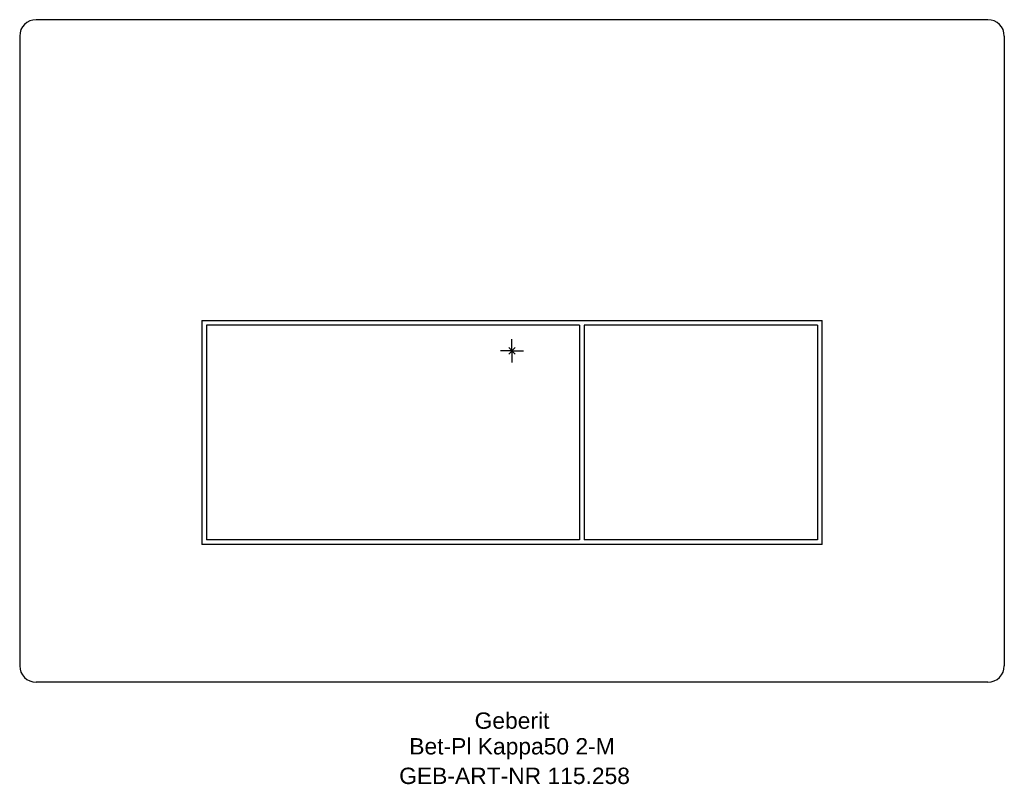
# Model space of a CAD drawing. Header units: millimetres. Extents: x -106 to 106, y -93 to 71.
import ezdxf
from ezdxf.enums import TextEntityAlignment as Align

# ---------------------------------------------------------------- set-up
doc = ezdxf.new("R2010")
doc.units = ezdxf.units.MM
doc.layers.get('0').update_dxf_attribs({"linetype": 'CONTINUOUS'})
for name, color, linetype, lineweight in [('Arbeitspunkt(DIN)', 7, 'CONTINUOUS', 25), ('GEB-ART-NR', 1, 'CONTINUOUS', 18), ('GEB-BEZUG', 2, 'CONTINUOUS', 25), ('GEB-TEXT', 5, 'CONTINUOUS', 18)]:
    doc.layers.add(name, color=color, linetype=linetype, lineweight=lineweight)
doc.layers.add('GEB-KONTUR-A', color=5, linetype='CONTINUOUS')
doc.styles.get("Standard").update_dxf_attribs({"font": 'arial.ttf'})

# ---------------------------------------------------------------- blocks, each defined once
blk = doc.blocks.new('Einfügepunkt')
at = {"layer": 'GEB-BEZUG'}
for p, q in [((-0.71, -0.71), (0.71, 0.71)), ((-0.71, 0.71), (0.71, -0.71))]:
    blk.add_line(p, q, dxfattribs=at)

msp = doc.modelspace()

# ---------------------------------------------------------------- linework, layer by layer
at = {"layer": 'Arbeitspunkt(DIN)', "ltscale": 5}
for q in [(0, 2.5), (-2.5, 0), (0, -2.5), (2.5, 0)]:
    msp.add_line((0, 0), q, dxfattribs=at)
at = {"layer": 'GEB-KONTUR-A', "ltscale": 5}
for p, q in [((102, 71), (-102, 71)), ((-105.5, 67.5), (-105.5, -67.5)), ((105.5, 67.5), (105.5, -67.5)), ((-66.5, 6.5), (66.5, 6.5)), ((-66.5, 6.5), (-66.5, -41.5)), ((66.5, -41.5), (66.5, 6.5)), ((-65.5, 5.5), (-65.5, -40.5)), ((14.5, 5.5), (-65.5, 5.5)), ((14.5, 5.5), (14.5, -40.5)), ((15.5, 5.5), (15.5, -40.5)), ((65.5, 5.5), (15.5, 5.5)), ((65.5, 5.5), (65.5, -40.5)), ((66.5, -41.5), (-66.5, -41.5)), ((14.5, -40.5), (-65.5, -40.5)), ((65.5, -40.5), (15.5, -40.5)), ((102, -71), (-102, -71))]:
    msp.add_line(p, q, dxfattribs=at)
for centre, start, end in [((-102, 67.5), 90, 180), ((102, 67.5), 0, 90), ((-102, -67.5), 180, 270), ((102, -67.5), 270, 0)]:
    msp.add_arc(centre, 3.5, start, end, dxfattribs=at)

# ---------------------------------------------------------------- block references
at = {"ltscale": 5}
msp.add_blockref('Einfügepunkt', (0, 0), dxfattribs=at)

# ---------------------------------------------------------------- texts
at = {"layer": 'GEB-ART-NR'}
msp.add_text('GEB-ART-NR 115.258', height=3.5, dxfattribs=at).set_placement((0.55, -92.84), align=Align.CENTER)
at = {"layer": 'GEB-TEXT'}
for s, p in [('Geberit', (0, -81)), ('Bet-Pl Kappa50 2-M', (0, -86.5))]:
    msp.add_text(s, height=3.5, dxfattribs=at).set_placement(p, align=Align.CENTER)

doc.saveas('drawing.dxf')
